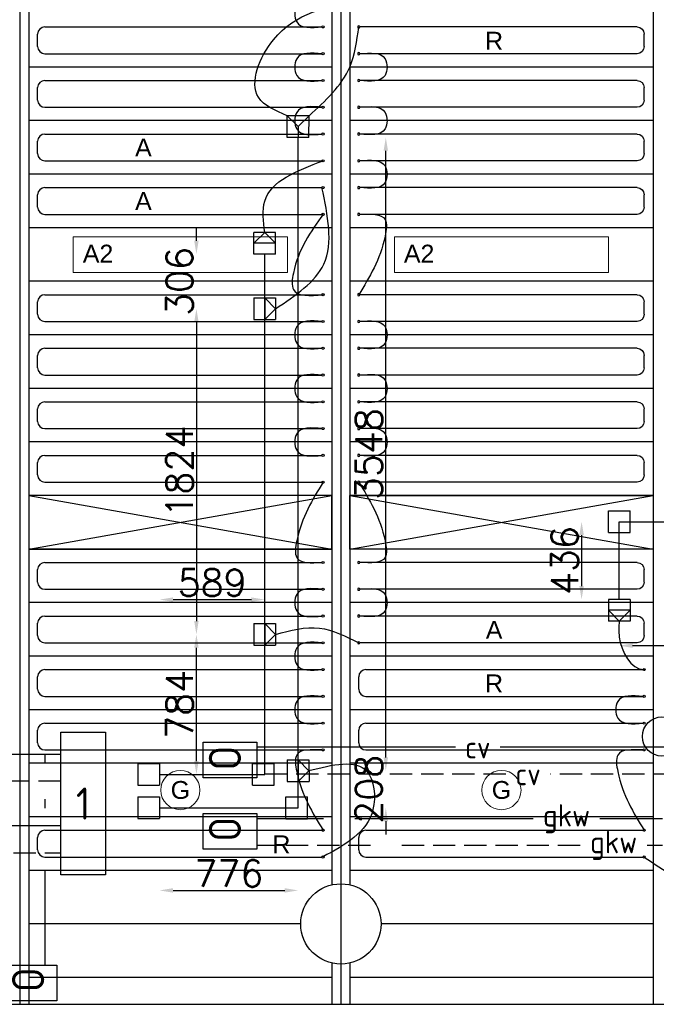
# Model space of a CAD drawing. Extents: x 7383 to 741080, y -570072 to -203000.
# Tile 38 of 43: x 497437 to 501006, y -283603 to -278087. Entities that reach past the tile are written whole.
import ezdxf
from ezdxf.enums import TextEntityAlignment as Align

# ---------------------------------------------------------------- set-up
doc = ezdxf.new("R2010")
doc.units = 0
doc.header["$LTSCALE"] = 25
for name, pattern in [('2322105', [47, 40, -7]), ('2322106', [47, 5, -2, 5, -2, 5, -2, 5, -2, 5, -2, 5, -7]), ('2322107', [2000, 1000, 1000]), ('2322108', [7, 5, -2])]:
    doc.linetypes.add(name, pattern=pattern)
doc.layers.get('0').update_dxf_attribs({"linetype": 'CONTINUOUS'})
doc.layers.get('DEFPOINTS').update_dxf_attribs({"linetype": 'CONTINUOUS'})
for name, color, linetype in [('60', 7, 'CONTINUOUS'), ('60-CV', 3, 'CONTINUOUS'), ('KP-bandraster', 5, 'CONTINUOUS'), ('KP-koppelingen', 6, 'CONTINUOUS'), ('KP-leidingen(aanvoer)', 5, 'CONTINUOUS'), ('KP-leidingen(retour)', 1, 'CONTINUOUS'), ('KP-Lucht aanvoer', 6, 'CONTINUOUS'), ('KP-lucht centreline', 2, 'CONTINUOUS'), ('KP-maatvoering', 7, 'CONTINUOUS'), ('KP-Melders', 3, 'CONTINUOUS'), ('KP-Oppervlak', 3, 'CONTINUOUS'), ('KP-panelen', 1, 'CONTINUOUS'), ('KP-registers', 4, 'CONTINUOUS'), ('KP-slangen', 7, 'CONTINUOUS'), ('KP-tekst', 7, 'CONTINUOUS'), ('SYM-W', 7, 'CONTINUOUS'), ('WL5501--', 130, 'CONTINUOUS'), ('WL5502--', 130, 'CONTINUOUS'), ('WL561---_AANVOER', 10, 'CONTINUOUS'), ('WL561---_RETOUR', 10, 'CONTINUOUS'), ('WT550---_CODE', 1, 'CONTINUOUS'), ('WT561---_CODE', 1, 'CONTINUOUS')]:
    doc.layers.add(name, color=color, linetype=linetype)
doc.layers.add('KP-Verlichting', color=2, linetype='CONTINUOUS', lineweight=18)
doc.styles.add('arial', font='ARIAL.TTF')
doc.styles.add('ISO', font='ISO.SHX')
doc.styles.add('MAATVOERING', font='iso.shx')
doc.styles.add('VERWOL-1', font='ROMANS.SHX')
doc.dimstyles.new('MARTIN', dxfattribs={"dimscale": 0, "dimtxt": 50, "dimasz": 75, "dimexe": 4, "dimexo": 4, "dimgap": 20, "dimtad": 1, "dimdec": 0, "dimrnd": 0.01, "dimzin": 1, "dimdsep": 46, "dimtxsty": 'VERWOL-1', "dimcen": -25, "dimdle": 1, "dimclrd": 7, "dimclre": 2, "dimclrt": 7, "dimadec": 0, "dimazin": 0, "dimtfac": 1, "dimtdec": 0, "dimtix": 1, "dimtofl": 0, "dimtmove": 0, "dimatfit": 3, "dimldrblk": 'OBLIQUE', "dimfxl": 0, "dimtvp": 33.333333, "dimtolj": 1, "dimtzin": 1, "dimarcsym": 0})

# ---------------------------------------------------------------- blocks, each defined once
blk = doc.blocks.new('Register A')
at = {"layer": 'KP-registers', "linetype": 'Continuous'}
for p, q in [((90, 225), (1644, 225)), ((50, 115), (50, 185)), ((90, 75), (1644, 75))]:
    blk.add_line(p, q, dxfattribs=at)
for centre in [(1650, 225), (1650, 75)]:
    blk.add_circle(centre, 6, dxfattribs=at)
for centre, start, end in [((90, 185), 90, 180), ((90, 115), 180, 270)]:
    blk.add_arc(centre, 40, start, end, dxfattribs=at)
blk = doc.blocks.new('*D1571')
at = {"layer": 'DEFPOINTS', "color": 0, "linetype": 'Continuous', "transparency": 16777216}
for p in [(498810.7, -279400.3), (498427.7, -279706.6), (498749.9, -279706.6)]:
    blk.add_point(p, dxfattribs=at)
at = {"layer": 'KP-maatvoering', "color": 7, "linetype": 'Continuous', "lineweight": -2, "transparency": 16777216}
for p, q in [((498427.7, -279325.3), (498427.7, -279250.3)), ((498427.7, -279781.6), (498427.7, -279856.6))]:
    blk.add_line(p, q, dxfattribs=at)
at = {"layer": 'KP-maatvoering', "color": 7, "linetype": 'Continuous', "transparency": 16777216}
for points in [[(498415.2, -279325.3), (498440.2, -279325.3), (498427.7, -279400.3)], [(498415.2, -279781.6), (498440.2, -279781.6), (498427.7, -279706.6)]]:
    blk.add_solid(points, dxfattribs=at)
at = {"layer": 'KP-maatvoering', "color": 7, "linetype": 'Continuous', "transparency": 16777216, "insert": (498332.7, -279553.4), "char_height": 150, "attachment_point": 5, "rotation": 90, "style": 'VERWOL-1'}
blk.add_mtext('\\A1;306', dxfattribs=at)
blk = doc.blocks.new('_OBLIQUE')
at = {"color": 0, "linetype": 'ByBlock'}
blk.add_line((-0.5, -0.5), (0.5, 0.5), dxfattribs=at)
blk = doc.blocks.new('*D1572')
at = {"layer": 'DEFPOINTS', "color": 0, "linetype": 'Continuous', "transparency": 16777216}
for p in [(498749.9, -279706.6), (498427.7, -281530.7), (498749.9, -281530.7)]:
    blk.add_point(p, dxfattribs=at)
at = {"layer": 'KP-maatvoering', "color": 7, "linetype": 'Continuous', "lineweight": -2, "transparency": 16777216}
blk.add_line((498427.7, -279781.6), (498427.7, -281455.7), dxfattribs=at)
at = {"layer": 'KP-maatvoering', "color": 7, "linetype": 'Continuous', "transparency": 16777216}
for points in [[(498415.2, -279781.6), (498440.2, -279781.6), (498427.7, -279706.6)], [(498415.2, -281455.7), (498440.2, -281455.7), (498427.7, -281530.7)]]:
    blk.add_solid(points, dxfattribs=at)
at = {"layer": 'KP-maatvoering', "color": 7, "linetype": 'Continuous', "transparency": 16777216, "insert": (498332.7, -280618.6), "char_height": 150, "attachment_point": 5, "rotation": 90, "style": 'VERWOL-1'}
blk.add_mtext('\\A1;1824', dxfattribs=at)
blk = doc.blocks.new('*D1573')
at = {"layer": 'DEFPOINTS', "color": 0, "linetype": 'Continuous', "transparency": 16777216}
for p in [(498427.7, -281530.7), (498749.9, -281530.7), (498810.7, -282314.8)]:
    blk.add_point(p, dxfattribs=at)
at = {"layer": 'KP-maatvoering', "color": 7, "linetype": 'Continuous', "lineweight": -2, "transparency": 16777216}
blk.add_line((498427.7, -282239.8), (498427.7, -281605.7), dxfattribs=at)
at = {"layer": 'KP-maatvoering', "color": 7, "linetype": 'Continuous', "transparency": 16777216}
for points in [[(498415.2, -281605.7), (498440.2, -281605.7), (498427.7, -281530.7)], [(498415.2, -282239.8), (498440.2, -282239.8), (498427.7, -282314.8)]]:
    blk.add_solid(points, dxfattribs=at)
at = {"layer": 'KP-maatvoering', "color": 7, "linetype": 'Continuous', "transparency": 16777216, "insert": (498332.7, -281922.7), "char_height": 150, "attachment_point": 5, "rotation": 90, "style": 'VERWOL-1'}
blk.add_mtext('\\A1;784', dxfattribs=at)
blk = doc.blocks.new('*D1574')
at = {"layer": 'DEFPOINTS', "color": 0, "linetype": 'Continuous', "transparency": 16777216}
for p in [(498810.7, -281335.6), (498221.5, -282314.7), (498810.7, -282313)]:
    blk.add_point(p, dxfattribs=at)
at = {"layer": 'KP-maatvoering', "color": 7, "linetype": 'Continuous', "lineweight": -2, "transparency": 16777216}
blk.add_line((498296.5, -281335.6), (498735.7, -281335.6), dxfattribs=at)
at = {"layer": 'KP-maatvoering', "color": 7, "linetype": 'Continuous', "transparency": 16777216}
for points in [[(498296.5, -281323.1), (498296.5, -281348.1), (498221.5, -281335.6)], [(498735.7, -281323.1), (498735.7, -281348.1), (498810.7, -281335.6)]]:
    blk.add_solid(points, dxfattribs=at)
at = {"layer": 'KP-maatvoering', "color": 7, "linetype": 'Continuous', "transparency": 16777216, "insert": (498516.1, -281240.6), "char_height": 150, "attachment_point": 5, "style": 'VERWOL-1'}
blk.add_mtext('\\A1;589', dxfattribs=at)
blk = doc.blocks.new('*D1575')
at = {"layer": 'DEFPOINTS', "color": 0, "linetype": 'Continuous', "transparency": 16777216}
for p in [(498221.4, -282501.9), (498997.9, -282502), (498997.9, -282964.7)]:
    blk.add_point(p, dxfattribs=at)
at = {"layer": 'KP-maatvoering', "color": 7, "linetype": 'Continuous', "lineweight": -2, "transparency": 16777216}
blk.add_line((498296.4, -282964.7), (498922.9, -282964.7), dxfattribs=at)
at = {"layer": 'KP-maatvoering', "color": 7, "linetype": 'Continuous', "transparency": 16777216}
for points in [[(498296.4, -282952.2), (498296.4, -282977.2), (498221.4, -282964.7)], [(498922.9, -282952.2), (498922.9, -282977.2), (498997.9, -282964.7)]]:
    blk.add_solid(points, dxfattribs=at)
at = {"layer": 'KP-maatvoering', "color": 7, "linetype": 'Continuous', "transparency": 16777216, "insert": (498609.7, -282869.7), "char_height": 150, "attachment_point": 5, "style": 'VERWOL-1'}
blk.add_mtext('\\A1;776', dxfattribs=at)
blk = doc.blocks.new('*D1576')
at = {"layer": 'DEFPOINTS', "color": 0, "linetype": 'Continuous', "transparency": 16777216}
for p in [(499058.7, -282294.3), (499489.3, -282294.3), (498997.9, -282502)]:
    blk.add_point(p, dxfattribs=at)
at = {"layer": 'KP-maatvoering', "color": 7, "linetype": 'Continuous', "lineweight": -2, "transparency": 16777216}
for p, q in [((499489.3, -282219.3), (499489.3, -282144.3)), ((499489.3, -282577), (499489.3, -282652))]:
    blk.add_line(p, q, dxfattribs=at)
at = {"layer": 'KP-maatvoering', "color": 7, "linetype": 'Continuous', "transparency": 16777216}
for points in [[(499476.8, -282219.3), (499501.8, -282219.3), (499489.3, -282294.3)], [(499476.8, -282577), (499501.8, -282577), (499489.3, -282502)]]:
    blk.add_solid(points, dxfattribs=at)
at = {"layer": 'KP-maatvoering', "color": 7, "linetype": 'Continuous', "transparency": 16777216, "insert": (499394.3, -282398.1), "char_height": 150, "attachment_point": 5, "rotation": 90, "style": 'VERWOL-1'}
blk.add_mtext('\\A1;208', dxfattribs=at)
blk = doc.blocks.new('*D1577')
at = {"layer": 'DEFPOINTS', "color": 0, "linetype": 'Continuous', "transparency": 16777216}
for p in [(499164.3, -278746.7), (499489.3, -278746.7), (499225.1, -282294.3)]:
    blk.add_point(p, dxfattribs=at)
at = {"layer": 'KP-maatvoering', "color": 7, "linetype": 'Continuous', "lineweight": -2, "transparency": 16777216}
blk.add_line((499489.3, -282219.3), (499489.3, -278821.7), dxfattribs=at)
at = {"layer": 'KP-maatvoering', "color": 7, "linetype": 'Continuous', "transparency": 16777216}
for points in [[(499476.8, -278821.7), (499501.8, -278821.7), (499489.3, -278746.7)], [(499476.8, -282219.3), (499501.8, -282219.3), (499489.3, -282294.3)]]:
    blk.add_solid(points, dxfattribs=at)
at = {"layer": 'KP-maatvoering', "color": 7, "linetype": 'Continuous', "transparency": 16777216, "insert": (499394.3, -280520.5), "char_height": 150, "attachment_point": 5, "rotation": 90, "style": 'VERWOL-1'}
blk.add_mtext('\\A1;3548', dxfattribs=at)
blk = doc.blocks.new('*D1578')
at = {"layer": 'DEFPOINTS', "color": 0, "linetype": 'Continuous', "transparency": 16777216}
for p in [(500858.7, -280899.1), (500586.9, -281334.6), (500797.9, -281334.6)]:
    blk.add_point(p, dxfattribs=at)
at = {"layer": 'KP-maatvoering', "color": 7, "linetype": 'Continuous', "lineweight": -2, "transparency": 16777216}
blk.add_line((500586.9, -280974.1), (500586.9, -281259.6), dxfattribs=at)
at = {"layer": 'KP-maatvoering', "color": 7, "linetype": 'Continuous', "transparency": 16777216}
for points in [[(500574.4, -280974.1), (500599.4, -280974.1), (500586.9, -280899.1)], [(500574.4, -281259.6), (500599.4, -281259.6), (500586.9, -281334.6)]]:
    blk.add_solid(points, dxfattribs=at)
at = {"layer": 'KP-maatvoering', "color": 7, "linetype": 'Continuous', "transparency": 16777216, "insert": (500491.9, -281116.9), "char_height": 150, "attachment_point": 5, "rotation": 90, "style": 'VERWOL-1'}
blk.add_mtext('\\A1;436', dxfattribs=at)
blk = doc.blocks.new('*D1579')
at = {"layer": 'DEFPOINTS', "color": 0, "linetype": 'Continuous', "transparency": 16777216}
for p in [(500797.9, -280899.1), (501705.4, -280899.2), (501705.4, -281593.6)]:
    blk.add_point(p, dxfattribs=at)
at = {"layer": 'KP-maatvoering', "color": 7, "linetype": 'Continuous', "lineweight": -2, "transparency": 16777216}
blk.add_line((500872.9, -281593.6), (501630.4, -281593.6), dxfattribs=at)
at = {"layer": 'KP-maatvoering', "color": 7, "linetype": 'Continuous', "transparency": 16777216}
for points in [[(500872.9, -281581.1), (500872.9, -281606.1), (500797.9, -281593.6)], [(501630.4, -281581.1), (501630.4, -281606.1), (501705.4, -281593.6)]]:
    blk.add_solid(points, dxfattribs=at)
at = {"layer": 'KP-maatvoering', "color": 7, "linetype": 'Continuous', "transparency": 16777216, "insert": (501251.7, -281498.6), "char_height": 150, "attachment_point": 5, "style": 'VERWOL-1'}
blk.add_mtext('\\A1;908', dxfattribs=at)

msp = doc.modelspace()

# ---------------------------------------------------------------- linework, layer by layer
at = {"layer": '60-CV', "color": 2, "linetype": 'Continuous'}
for points in [[(498466, -282334.8), (498466, -282134.8), (498766, -282134.8), (498766, -282334.8)], [(498466, -282733), (498466, -282533), (498766, -282533), (498766, -282733)], [(497345.7, -283583.5), (497345.7, -283383.5), (497645.7, -283383.5), (497645.7, -283583.5)]]:
    msp.add_lwpolyline(points, close=True, dxfattribs=at)
at = {"layer": 'KP-bandraster', "linetype": 'Continuous'}
for p, q in [((497487.6, -276102.6), (497487.6, -283602.6)), ((500987.6, -276102.6), (500987.6, -283602.6)), ((499187.6, -276772), (499187.6, -282933.3)), ((499287.6, -276772), (499287.6, -282933.3)), ((499187.6, -283372), (499187.6, -283602.6)), ((499287.6, -283372), (499287.6, -283602.6))]:
    msp.add_line(p, q, dxfattribs=at)
msp.add_circle((499237.6, -283152.6), 225, dxfattribs=at)
at = {"layer": 'KP-koppelingen', "linetype": 'Continuous'}
for p, q in [((498937.1, -278746.7), (498937.1, -278625.1)), ((499058.8, -278625.1), (498937.1, -278625.1)), ((498937.1, -278625.1), (498997.9, -278685.9)), ((498997.9, -278685.9), (499058.8, -278625.1)), ((499058.7, -278746.8), (499058.8, -278625.1)), ((498997.9, -278685.9), (498997.9, -278746.7)), ((499058.7, -278746.8), (498937.1, -278746.7)), ((498749.9, -279400.3), (498750, -279278.6)), ((498749.9, -279339.4), (498810.8, -279278.7)), ((498871.6, -279278.7), (498750, -279278.6)), ((498810.8, -279278.7), (498871.6, -279339.5)), ((498871.5, -279400.4), (498871.6, -279278.7)), ((498871.6, -279339.5), (498749.9, -279339.4)), ((498871.5, -279400.4), (498749.9, -279400.3)), ((498749.8, -279645.8), (498871.5, -279645.7)), ((498749.8, -279645.8), (498749.9, -279767.4)), ((498810.7, -279645.7), (498810.7, -279767.4)), ((498871.5, -279706.5), (498810.7, -279645.7)), ((498871.5, -279645.7), (498871.5, -279767.4)), ((498810.7, -279767.4), (498871.5, -279706.5)), ((498749.9, -279767.4), (498871.5, -279767.4)), ((500737.1, -280959.9), (500737.1, -280838.3)), ((500737.1, -280838.3), (500858.7, -280838.3)), ((500858.7, -280959.9), (500858.7, -280838.3)), ((500737.1, -280959.9), (500858.7, -280959.9)), ((500858.7, -281334.6), (500737, -281334.7)), ((500737, -281334.7), (500737.1, -281456.3)), ((500858.7, -281334.6), (500858.8, -281456.2)), ((500858.7, -281395.4), (500737.1, -281395.5)), ((500737.1, -281395.5), (500798, -281456.2)), ((500798, -281456.2), (500858.7, -281395.4)), ((498749.8, -281469.9), (498871.5, -281469.8)), ((498749.8, -281469.9), (498749.9, -281591.5)), ((498810.7, -281469.8), (498810.7, -281591.5)), ((498871.5, -281530.6), (498810.7, -281469.8)), ((498871.5, -281469.8), (498871.5, -281591.4)), ((500858.8, -281456.2), (500737.1, -281456.3)), ((498810.7, -281591.5), (498871.5, -281530.6)), ((498749.9, -281591.5), (498871.5, -281591.4)), ((498099.8, -282253.9), (498221.5, -282253.9)), ((498099.8, -282253.9), (498099.8, -282375.5)), ((498221.5, -282253.9), (498221.5, -282375.5)), ((498742.4, -282375.6), (498742.4, -282254)), ((498742.4, -282254), (498864, -282254)), ((498864, -282375.6), (498864, -282254)), ((498937.1, -282233.5), (498937.1, -282355.2)), ((498937.1, -282233.5), (499058.7, -282233.5)), ((498997.9, -282233.5), (498997.9, -282355.1)), ((499058.7, -282294.3), (498997.9, -282233.5)), ((499058.7, -282233.5), (499058.8, -282355.1)), ((498997.9, -282355.1), (499058.7, -282294.3)), ((498099.8, -282375.5), (498221.5, -282375.5)), ((498742.4, -282375.6), (498864, -282375.6)), ((498937.1, -282355.2), (499058.8, -282355.1)), ((498099.8, -282441.1), (498221.5, -282441.1)), ((498099.8, -282441.1), (498099.8, -282562.7)), ((498221.5, -282441.1), (498221.4, -282562.7)), ((498929.6, -282562.8), (498929.6, -282441.2)), ((498929.6, -282441.2), (499051.2, -282441.2)), ((499051.2, -282562.8), (499051.2, -282441.2)), ((498099.8, -282562.7), (498221.4, -282562.7)), ((498929.6, -282562.8), (499051.2, -282562.8))]:
    msp.add_line(p, q, dxfattribs=at)
at = {"layer": 'KP-leidingen(aanvoer)', "linetype": 'Continuous'}
for p, q in [((498810.7, -282314.8), (498810.7, -279400.3)), ((498221.5, -282314.7), (498810.7, -282314.8))]:
    msp.add_line(p, q, dxfattribs=at)
at = {"layer": 'KP-leidingen(retour)', "linetype": 'Continuous'}
for p, q in [((498997.9, -282502), (498997.9, -278746.7)), ((500797.9, -280899.1), (502597.9, -280899.3)), ((500797.9, -281334.6), (500797.9, -280899.1)), ((498221.4, -282501.9), (498997.9, -282502))]:
    msp.add_line(p, q, dxfattribs=at)
at = {"layer": 'KP-Lucht aanvoer', "linetype": 'Continuous'}
for p, q in [((497487.6, -280752.6), (497487.6, -281052.6)), ((499187.6, -280752.6), (497487.6, -280752.6)), ((497487.6, -280752.6), (499187.6, -281052.6)), ((497487.6, -281052.6), (499187.6, -280752.6)), ((499187.6, -281052.6), (499187.6, -280752.6)), ((499287.6, -281052.6), (499287.6, -280752.6)), ((499287.6, -280752.6), (500987.6, -280752.6)), ((499287.6, -281052.6), (500987.6, -280752.6)), ((499287.6, -280752.6), (500987.6, -281052.6)), ((500987.6, -280752.6), (500987.6, -281052.6)), ((497487.6, -281052.6), (499187.6, -281052.6)), ((500987.6, -281052.6), (499287.6, -281052.6))]:
    msp.add_line(p, q, dxfattribs=at)
at = {"layer": 'KP-lucht centreline', "linetype": 'Continuous'}
for p, q in [((497437.6, -276102.6), (497437.6, -283602.6)), ((499237.6, -276102.6), (499237.6, -283602.6))]:
    msp.add_line(p, q, dxfattribs=at)
at = {"layer": 'KP-Melders', "linetype": 'Continuous'}
msp.add_circle((501037.6, -282102.6), 110, dxfattribs=at)
at = {"layer": 'KP-Oppervlak', "linetype": 'Continuous'}
msp.add_line((466887.6, -283602.6), (517687.6, -283602.6), dxfattribs=at)
at = {"layer": 'KP-panelen', "linetype": 'Continuous'}
for p, q in [((499187.6, -278352.6), (497487.6, -278352.6)), ((500987.6, -278352.6), (499287.6, -278352.6)), ((499187.6, -278652.6), (497487.6, -278652.6)), ((500987.6, -278652.6), (499287.6, -278652.6)), ((499187.6, -278952.6), (497487.6, -278952.6)), ((500987.6, -278952.6), (499287.6, -278952.6)), ((499187.6, -279252.6), (497487.6, -279252.6)), ((500987.6, -279252.6), (499287.6, -279252.6)), ((499187.6, -279552.6), (497487.6, -279552.6)), ((500987.6, -279552.6), (499287.6, -279552.6)), ((499187.6, -279852.6), (497487.6, -279852.6)), ((500987.6, -279852.6), (499287.6, -279852.6)), ((499187.6, -280152.6), (497487.6, -280152.6)), ((500987.6, -280152.6), (499287.6, -280152.6)), ((499187.6, -280452.6), (497487.6, -280452.6)), ((500987.6, -280452.6), (499287.6, -280452.6)), ((499187.6, -280752.6), (497487.6, -280752.6)), ((500987.6, -280752.6), (499287.6, -280752.6)), ((499187.6, -281052.6), (497487.6, -281052.6)), ((500987.6, -281052.6), (499287.6, -281052.6)), ((499187.6, -281352.6), (497487.6, -281352.6)), ((500987.6, -281352.6), (499287.6, -281352.6)), ((499187.6, -281652.6), (497487.6, -281652.6)), ((500987.6, -281652.6), (499287.6, -281652.6)), ((499187.6, -281952.6), (497487.6, -281952.6)), ((500987.6, -281952.6), (499287.6, -281952.6)), ((499187.6, -282252.6), (497487.6, -282252.6)), ((500987.6, -282252.6), (499287.6, -282252.6)), ((499187.6, -282552.6), (497487.6, -282552.6)), ((500987.6, -282552.6), (499287.6, -282552.6)), ((499187.6, -282852.6), (497487.6, -282852.6)), ((500987.6, -282852.6), (499287.6, -282852.6)), ((499012.6, -283152.6), (497487.6, -283152.6)), ((500987.6, -283152.6), (499462.6, -283152.6)), ((499187.6, -283452.6), (497487.6, -283452.6)), ((500987.6, -283452.6), (499287.6, -283452.6))]:
    msp.add_line(p, q, dxfattribs=at)
at = {"layer": 'KP-slangen', "linetype": 'Continuous'}
for points in [[(498937.1, -278625.1), (498775.5, -278521.9), (498859.7, -278199.3), (499337.6, -277977.6)], [(499131.6, -277977.6), (498989.9, -278006.5), (498989.9, -278099.3), (499131.6, -278127.6)], [(499058.8, -278625.1), (499287.6, -278352.6), (499337.6, -278127.6)], [(499131.6, -278277.6), (498989.9, -278306.5), (498989.9, -278399.3), (499131.6, -278427.6)], [(499343.6, -278277.6), (499485.4, -278306.5), (499485.4, -278399.3), (499343.6, -278427.6)], [(499131.6, -278577.6), (498989.9, -278606.5), (498989.9, -278699.3), (499131.6, -278727.6)], [(499343.6, -278577.6), (499485.4, -278606.5), (499485.4, -278699.3), (499343.6, -278727.6)], [(498810.8, -279278.7), (498810.8, -279103.7), (499137.6, -278877.6)], [(499343.6, -278877.6), (499485.4, -278906.5), (499485.4, -278999.3), (499343.6, -279027.6)], [(498871.5, -279706.5), (499141.5, -279456), (499131.6, -279027.6)], [(499137.6, -279177.6), (498971.3, -279506.5), (498971.3, -279599.3), (499137.6, -279627.6)], [(499343.6, -279177.6), (499485.4, -279206.5), (499485.4, -279299.3), (499337.6, -279627.6)], [(499131.6, -279777.6), (498989.9, -279806.5), (498989.9, -279899.3), (499131.6, -279927.6)], [(499343.6, -279777.6), (499485.4, -279806.5), (499485.4, -279899.3), (499343.6, -279927.6)], [(499131.6, -280077.6), (498989.9, -280106.5), (498989.9, -280199.3), (499131.6, -280227.6)], [(499343.6, -280077.6), (499485.4, -280106.5), (499485.4, -280199.3), (499343.6, -280227.6)], [(499131.6, -280377.6), (498989.9, -280406.5), (498989.9, -280499.3), (499131.6, -280527.6)], [(499343.6, -280377.6), (499485.4, -280406.5), (499485.4, -280499.3), (499343.6, -280527.6)], [(499137.6, -280677.6), (498989.9, -281006.5), (498989.9, -281099.3), (499131.6, -281127.6)], [(499337.6, -280677.6), (499485.4, -281006.5), (499485.4, -281099.3), (499343.6, -281127.6)], [(499131.6, -281277.6), (498989.9, -281306.5), (498989.9, -281399.3), (499131.6, -281427.6)], [(499343.6, -281277.6), (499485.4, -281306.5), (499485.4, -281399.3), (499343.6, -281427.6)], [(498871.5, -281530.6), (499117.9, -281495.4), (499337.6, -281577.6), (499339, -281578.3)], [(500798, -281456.2), (500798, -281545.7), (500937.6, -281727.6), (500942.5, -281727.6)], [(499131.6, -281577.6), (498989.9, -281606.5), (498989.9, -281699.3), (499131.6, -281727.6)], [(499131.6, -281877.6), (498989.9, -281906.5), (498989.9, -281999.3), (499131.6, -282027.6)], [(500931.6, -281877.6), (500789.9, -281906.5), (500789.9, -281999.3), (500931.6, -282027.6)], [(499131.6, -282177.6), (498989.9, -282206.5), (498989.9, -282299.3), (499137.6, -282627.6)], [(500931.6, -282177.6), (500789.9, -282206.5), (500789.9, -282299.3), (500937.6, -282627.6)], [(499058.3, -282293.2), (499383.9, -282298.5), (499417.3, -282511.3), (499135.7, -282776.9)], [(500937.6, -282777.6), (501279.6, -282978.7), (502212.9, -283026.4), (502737.6, -282777.6)]]:
    msp.add_spline(points, degree=3, dxfattribs=at)
at = {"layer": 'KP-Verlichting', "linetype": 'Continuous'}
for p, q in [((497737.6, -279302.6), (498937.6, -279302.6)), ((497737.6, -279302.6), (497737.6, -279502.6)), ((498937.6, -279302.6), (498937.6, -279502.6)), ((499537.6, -279302.6), (500737.6, -279302.6)), ((499537.6, -279302.6), (499537.6, -279502.6)), ((500737.6, -279302.6), (500737.6, -279502.6)), ((497737.6, -279502.6), (498937.6, -279502.6)), ((499537.6, -279502.6), (500737.6, -279502.6))]:
    msp.add_line(p, q, dxfattribs=at)
for centre in [(498337.6, -282402.6), (500137.6, -282402.6)]:
    msp.add_circle(centre, 110, dxfattribs=at)
at = {"layer": 'SYM-W', "color": 2, "linetype": 'Continuous'}
msp.add_lwpolyline([(497667.9, -282878.3), (497667.9, -282078.3), (497917.9, -282078.3), (497917.9, -282878.3)], close=True, dxfattribs=at)
at = {"layer": 'WL5501--', "linetype": '2322105'}
for p, q in [((497668.2, -282603.3), (481653.4, -282603.3)), ((500314.9, -282563), (498766, -282563)), ((511614.6, -282563), (500689.9, -282563))]:
    msp.add_line(p, q, dxfattribs=at)
at = {"layer": 'WL5502--', "linetype": '2322106'}
for p, q in [((500579.1, -282713), (498766, -282713)), ((511614.6, -282713), (500954.1, -282713)), ((482127.4, -282753.3), (497668.2, -282753.3))]:
    msp.add_line(p, q, dxfattribs=at)
at = {"layer": 'WL561---_AANVOER', "linetype": '2322107'}
for p, q in [((499879.9, -282163), (498766, -282163)), ((511614.6, -282163), (500129.9, -282163)), ((497667.6, -282203.3), (477913.6, -282203.3)), ((497577, -282203.3), (497577, -282253.3)), ((497577, -282453.3), (497577, -282503.3)), ((497577, -282853.3), (497577, -283384.2))]:
    msp.add_line(p, q, dxfattribs=at)
at = {"layer": 'WL561---_RETOUR', "linetype": '2322108'}
for p, q in [((500161.9, -282313), (498766, -282313)), ((511614.6, -282313), (500411.9, -282313)), ((497667.6, -282353.3), (477913.6, -282353.3))]:
    msp.add_line(p, q, dxfattribs=at)

# ---------------------------------------------------------------- block references
at = {"layer": 'KP-registers', "linetype": 'Continuous'}
for p in [(497487.6, -278352.6), (497487.6, -278652.6), (497487.6, -278952.6), (497487.6, -279252.6), (497487.6, -279852.6), (497487.6, -280152.6), (497487.6, -280452.6), (497487.6, -280752.6), (497487.6, -281352.6), (497487.6, -281652.6), (497487.6, -281952.6), (499287.6, -281952.6), (497487.6, -282252.6), (499287.6, -282252.6), (497487.6, -282852.6), (499287.6, -282852.6)]:
    msp.add_blockref('Register A', p, dxfattribs=at)
at = {"layer": 'KP-registers', "linetype": 'Continuous', "xscale": -1}
for p in [(500987.6, -278352.6), (500987.6, -278652.6), (500987.6, -278952.6), (500987.6, -279252.6), (500987.6, -279852.6), (500987.6, -280152.6), (500987.6, -280452.6), (500987.6, -280752.6), (500987.6, -281352.6), (500987.6, -281652.6)]:
    msp.add_blockref('Register A', p, dxfattribs=at)

# ---------------------------------------------------------------- texts
at = {"layer": '60', "color": 1, "linetype": 'Continuous', "style": 'ISO'}
msp.add_text('1', height=180, dxfattribs=at).set_placement((497792.9, -282478.3), align=Align.MIDDLE)
at = {"layer": '60-CV', "color": 1, "linetype": 'Continuous', "style": 'ISO', "text_generation_flag": 2}
for p in [(498497, -282293.2), (498497, -282691.5), (497393.7, -283534.8)]:
    msp.add_text('O', height=180, rotation=270, dxfattribs=at).set_placement(p)
at = {"layer": 'KP-tekst', "linetype": 'Continuous', "char_height": 100, "attachment_point": 5, "style": 'arial'}
for s, insert in [('\\A1;R', (500096.4, -278205)), ('\\A1;A', (498130.5, -278802.9)), ('\\A1;A', (498130.5, -279102.9)), ('\\A1;A', (500096.4, -281505)), ('\\A1;R', (500096.4, -281805)), ('\\A1;R', (498904.3, -282706.6))]:
    msp.add_mtext(s, dxfattribs=dict(at, insert=insert))
at = {"layer": 'KP-Verlichting', "linetype": 'Continuous', "char_height": 100, "attachment_point": 5, "style": 'arial'}
for s, insert in [('\\A1;A2', (497876.3, -279397.6)), ('\\A1;A2', (499676.3, -279397.6)), ('\\A1;G', (498337.6, -282402.6)), ('\\A1;G', (500137.6, -282402.6))]:
    msp.add_mtext(s, dxfattribs=dict(at, insert=insert))
at = {"layer": 'WT550---_CODE', "color": 2, "style": 'MAATVOERING'}
for p in [(500502.4, -282563), (500766.6, -282713)]:
    msp.add_text('gkw', height=125, dxfattribs=at).set_placement(p, align=Align.MIDDLE)
at = {"layer": 'WT561---_CODE', "color": 2, "style": 'MAATVOERING'}
for p in [(500004.9, -282163), (500286.9, -282313)]:
    msp.add_text('cv', height=125, dxfattribs=at).set_placement(p, align=Align.MIDDLE)

# ---------------------------------------------------------------- dimensions: what is measured, and where the dimension line sits
at = {"layer": 'KP-maatvoering', "linetype": 'Continuous'}
for base, p1, p2, picture, middle in [((499489.3, -278746.7), (499225.1, -282294.3), (499164.3, -278746.7), '*D1577', (499394.3, -280520.5)), ((498427.7, -279706.6), (498810.7, -279400.3), (498749.9, -279706.6), '*D1571', (498332.7, -279553.4)), ((498427.7, -281530.7), (498749.9, -279706.6), (498749.9, -281530.7), '*D1572', (498332.7, -280618.6)), ((500586.9142, -281334.6099), (500858.7279, -280899.094), (500797.9112, -281334.6099), '*D1578', (500491.9142, -281116.852)), ((498427.7, -281530.7), (498810.7, -282314.8), (498749.9, -281530.7), '*D1573', (498332.7, -281922.7)), ((499489.3, -282294.3), (498997.9, -282502), (499058.7, -282294.3), '*D1576', (499394.3, -282398.1))]:
    dim = msp.add_linear_dim(base=base, p1=p1, p2=p2, angle=90, dimstyle='MARTIN', override={"dimscale": 1, "dimtxt": 150, "dimse1": 1, "dimse2": 1}, dxfattribs=at)
    dim.commit()
    dim.dimension.update_dxf_attribs({"geometry": picture, "text_midpoint": middle})
for base, p1, p2, picture, middle in [((501705.4125, -281593.6449), (500797.9112, -280899.0877), (501705.4125, -280899.1812), '*D1579', (501251.6618, -281498.6449)), ((498810.7, -281335.6), (498221.5, -282314.7), (498810.7, -282313), '*D1574', (498516.1, -281240.6)), ((498997.9112, -282964.6813), (498221.4474, -282501.9257), (498997.9112, -282502.0057), '*D1575', (498609.6793, -282869.6813))]:
    dim = msp.add_linear_dim(base=base, p1=p1, p2=p2, dimstyle='MARTIN', override={"dimscale": 1, "dimtxt": 150, "dimse1": 1, "dimse2": 1}, dxfattribs=at)
    dim.commit()
    dim.dimension.update_dxf_attribs({"geometry": picture, "text_midpoint": middle})

doc.saveas('drawing.dxf')
